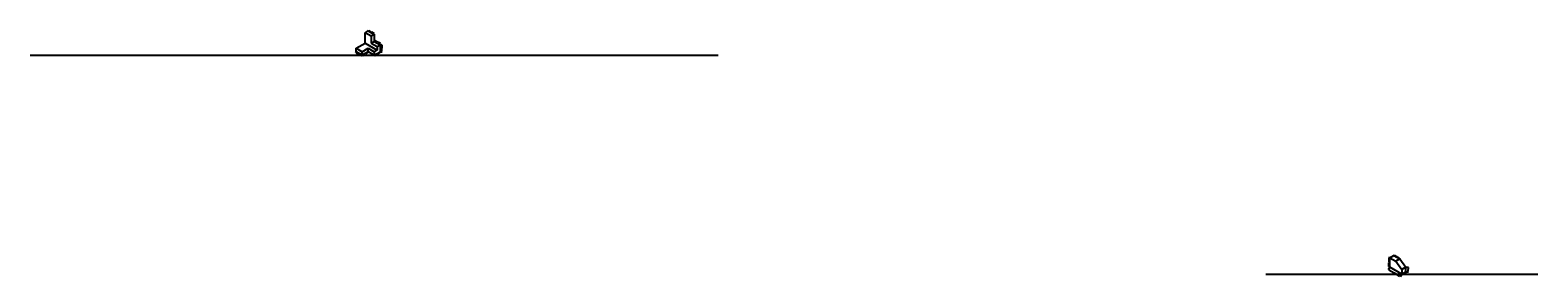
# Model space of a CAD drawing. Header units: inches. Extents: x -4986 to 2855, y 772 to 2053.
import ezdxf

# ---------------------------------------------------------------- set-up
doc = ezdxf.new("R2010")
doc.units = ezdxf.units.IN
doc.dimstyles.new('ISO-25', dxfattribs={"dimtxt": 1.5, "dimasz": 2.5, "dimexe": 1.25, "dimexo": 0.625, "dimtad": 0, "dimtih": 1, "dimtoh": 1, "dimlunit": 3, "dimtxsty": 'Standard', "dimcen": 2.5, "dimadec": 0, "dimazin": 0, "dimtfac": 1, "dimtmove": 0, "dimatfit": 3, "dimfxl": 1, "dimarcsym": 0})

# ---------------------------------------------------------------- blocks, each defined once
blk = doc.blocks.new('*D2')
at = {"color": 0, "lineweight": -2}
for p, q in [((2084.4, 822.5), (2076.3, 808.5)), ((2079.1, 808.3), (2106.6, 792.4)), ((2137.1, 774.8), (2109.6, 790.7)), ((2146.7, 786.5), (2138.6, 772.5))]:
    blk.add_line(p, q, dxfattribs=at)
at = {"color": 0}
for points in [[(2079.3, 808.7), (2078.9, 807.9), (2076.9, 809.5)], [(2137.3, 775.2), (2136.9, 774.4), (2139.3, 773.5)]]:
    blk.add_solid(points, dxfattribs=at)
at = {"layer": 'Defpoints', "color": 0}
for p in [(2076.9, 809.5), (2084.7, 823), (2147, 787)]:
    blk.add_point(p, dxfattribs=at)
at = {"color": 0, "insert": (2108.1, 791.5), "char_height": 1.5, "attachment_point": 5}
blk.add_mtext("6'", dxfattribs=at)
blk = doc.blocks.new('*D3')
at = {"color": 0, "lineweight": -2}
for p, q in [((2168.4, 823), (2181.7, 823)), ((2168.4, 799), (2181.7, 799)), ((2180.5, 820.5), (2180.5, 812.4)), ((2180.5, 801.5), (2180.5, 809.6))]:
    blk.add_line(p, q, dxfattribs=at)
at = {"color": 0}
for points in [[(2180.1, 820.5), (2180.9, 820.5), (2180.5, 823)], [(2180.1, 801.5), (2180.9, 801.5), (2180.5, 799)]]:
    blk.add_solid(points, dxfattribs=at)
at = {"layer": 'Defpoints', "color": 0}
for p in [(2167.8, 823), (2167.8, 799), (2180.5, 799)]:
    blk.add_point(p, dxfattribs=at)
at = {"color": 0, "insert": (2180.5, 811), "char_height": 1.5, "attachment_point": 5}
blk.add_mtext("2'", dxfattribs=at)
blk = doc.blocks.new('*D4')
at = {"color": 0, "lineweight": -2}
for p, q in [((2147.3, 786.5), (2149.7, 782.3)), ((2151.3, 784.6), (2158, 788.5)), ((2167.7, 794.1), (2161, 790.3)), ((2168.1, 798.5), (2170.5, 794.3))]:
    blk.add_line(p, q, dxfattribs=at)
at = {"color": 0}
for points in [[(2151.1, 785), (2151.5, 784.3), (2149.1, 783.4)], [(2167.5, 794.5), (2167.9, 793.8), (2169.9, 795.4)]]:
    blk.add_solid(points, dxfattribs=at)
at = {"layer": 'Defpoints', "color": 0}
for p in [(2147, 787), (2167.8, 799), (2169.9, 795.4)]:
    blk.add_point(p, dxfattribs=at)
at = {"color": 0, "insert": (2159.5, 789.4), "char_height": 1.5, "attachment_point": 5}
blk.add_mtext("2'", dxfattribs=at)
blk = doc.blocks.new('*D5')
at = {"color": 0, "lineweight": -2}
for p, q in [((2084.1, 871), (2078.2, 871)), ((2079.4, 868.5), (2079.4, 848.4)), ((2084.1, 823), (2078.2, 823)), ((2079.4, 825.5), (2079.4, 845.6))]:
    blk.add_line(p, q, dxfattribs=at)
at = {"color": 0}
for points in [[(2079, 868.5), (2079.8, 868.5), (2079.4, 871)], [(2079, 825.5), (2079.8, 825.5), (2079.4, 823)]]:
    blk.add_solid(points, dxfattribs=at)
at = {"layer": 'Defpoints', "color": 0}
for p in [(2084.7, 871), (2079.4, 823), (2084.7, 823)]:
    blk.add_point(p, dxfattribs=at)
at = {"color": 0, "insert": (2079.4, 847), "char_height": 1.5, "attachment_point": 5}
blk.add_mtext("4'", dxfattribs=at)
blk = doc.blocks.new('*D6')
at = {"color": 0, "lineweight": -2}
for p, q in [((2105.8, 883.6), (2107.4, 886.4)), ((2109, 884.1), (2120.9, 877.2)), ((2135.8, 868.6), (2123.9, 875.5)), ((2137, 865.6), (2138.6, 868.4))]:
    blk.add_line(p, q, dxfattribs=at)
at = {"color": 0}
for points in [[(2109.2, 884.5), (2108.8, 883.7), (2106.8, 885.4)], [(2136, 869), (2135.6, 868.2), (2138, 867.4)]]:
    blk.add_solid(points, dxfattribs=at)
at = {"layer": 'Defpoints', "color": 0}
for p in [(2105.5, 883), (2136.6, 865), (2138, 867.4)]:
    blk.add_point(p, dxfattribs=at)
at = {"color": 0, "insert": (2122.4, 876.4), "char_height": 1.5, "attachment_point": 5}
blk.add_mtext("3'", dxfattribs=at)
blk = doc.blocks.new('*D10')
at = {"color": 0, "lineweight": -2}
for p, q in [((-3227.7, 2049.6), (-3225.7, 2053.1)), ((-3224.2, 2050.8), (-3212.3, 2043.9)), ((-3197.3, 2035.3), (-3209.3, 2042.2)), ((-3196.6, 2031.6), (-3194.5, 2035.1))]:
    blk.add_line(p, q, dxfattribs=at)
at = {"color": 0}
for points in [[(-3224, 2051.2), (-3224.4, 2050.5), (-3226.3, 2052.1)], [(-3197.1, 2035.7), (-3197.5, 2035), (-3195.2, 2034.1)]]:
    blk.add_solid(points, dxfattribs=at)
at = {"layer": 'Defpoints', "color": 0}
for p in [(-3228.1, 2049.1), (-3196.9, 2031.1), (-3195.2, 2034.1)]:
    blk.add_point(p, dxfattribs=at)
at = {"color": 0, "insert": (-3210.8, 2043.1), "char_height": 1.5, "attachment_point": 5}
blk.add_mtext("3'", dxfattribs=at)
blk = doc.blocks.new('*D12')
at = {"color": 0, "lineweight": -2}
for p, q in [((-3196.6, 1995.6), (-3192.8, 2002.1)), ((-3191.3, 1999.8), (-3179.4, 1992.9)), ((-3164.4, 1984.3), (-3176.4, 1991.2)), ((-3165.4, 1977.6), (-3161.7, 1984.1))]:
    blk.add_line(p, q, dxfattribs=at)
at = {"color": 0}
for points in [[(-3191.1, 2000.1), (-3191.5, 1999.4), (-3193.5, 2001)], [(-3164.2, 1984.6), (-3164.7, 1983.9), (-3162.3, 1983)]]:
    blk.add_solid(points, dxfattribs=at)
at = {"layer": 'Defpoints', "color": 0}
for p in [(-3196.9, 1995.1), (-3165.7, 1977.1), (-3162.3, 1983)]:
    blk.add_point(p, dxfattribs=at)
at = {"color": 0, "insert": (-3177.9, 1992), "char_height": 1.5, "attachment_point": 5}
blk.add_mtext("3'", dxfattribs=at)
blk = doc.blocks.new('*D13')
at = {"color": 0, "lineweight": -2}
for p, q in [((-3165.1, 1977.1), (-3155.3, 1977.1)), ((-3156.6, 1974.6), (-3156.6, 1960.5)), ((-3165.1, 1941.1), (-3155.3, 1941.1)), ((-3156.6, 1943.6), (-3156.6, 1957.7))]:
    blk.add_line(p, q, dxfattribs=at)
at = {"color": 0}
for points in [[(-3157, 1974.6), (-3156.1, 1974.6), (-3156.6, 1977.1)], [(-3157, 1943.6), (-3156.1, 1943.6), (-3156.6, 1941.1)]]:
    blk.add_solid(points, dxfattribs=at)
at = {"layer": 'Defpoints', "color": 0}
for p in [(-3165.7, 1977.1), (-3165.7, 1941.1), (-3156.6, 1941.1)]:
    blk.add_point(p, dxfattribs=at)
at = {"color": 0, "insert": (-3156.6, 1959.1), "char_height": 1.5, "attachment_point": 5}
blk.add_mtext("3'", dxfattribs=at)
blk = doc.blocks.new('*D14')
at = {"color": 0, "lineweight": -2}
for p, q in [((-3196.6, 1922.6), (-3195.1, 1920)), ((-3193.6, 1922.3), (-3181.6, 1929.2)), ((-3166.7, 1937.8), (-3178.6, 1930.9)), ((-3165.4, 1940.6), (-3163.9, 1938))]:
    blk.add_line(p, q, dxfattribs=at)
at = {"color": 0}
for points in [[(-3193.8, 1922.7), (-3193.3, 1922), (-3195.7, 1921.1)], [(-3166.9, 1938.2), (-3166.5, 1937.5), (-3164.5, 1939.1)]]:
    blk.add_solid(points, dxfattribs=at)
at = {"layer": 'Defpoints', "color": 0}
for p in [(-3196.9, 1923.1), (-3195.7, 1921.1), (-3165.7, 1941.1)]:
    blk.add_point(p, dxfattribs=at)
at = {"color": 0, "insert": (-3180.1, 1930.1), "char_height": 1.5, "attachment_point": 5}
blk.add_mtext("3'", dxfattribs=at)
blk = doc.blocks.new('*D15')
at = {"color": 0, "lineweight": -2}
for p, q in [((-3258.9, 1922.6), (-3256.8, 1918.9)), ((-3255.3, 1921.3), (-3243.4, 1928.1)), ((-3228.4, 1936.8), (-3240.4, 1929.9)), ((-3227.7, 1940.6), (-3225.7, 1936.9))]:
    blk.add_line(p, q, dxfattribs=at)
at = {"color": 0}
for points in [[(-3255.5, 1921.6), (-3255.1, 1920.9), (-3257.5, 1920)], [(-3228.7, 1937.1), (-3228.2, 1936.4), (-3226.3, 1938)]]:
    blk.add_solid(points, dxfattribs=at)
at = {"layer": 'Defpoints', "color": 0}
for p in [(-3259.2, 1923.1), (-3257.5, 1920), (-3228.1, 1941.1)]:
    blk.add_point(p, dxfattribs=at)
at = {"color": 0, "insert": (-3241.9, 1929), "char_height": 1.5, "attachment_point": 5}
blk.add_mtext("3'", dxfattribs=at)
blk = doc.blocks.new('*D16')
at = {"color": 0, "lineweight": -2}
for p, q in [((-3290.7, 1940.6), (-3293.2, 1936.3)), ((-3290.4, 1936.1), (-3278.5, 1929.3)), ((-3263.5, 1920.6), (-3275.5, 1927.5)), ((-3259.5, 1922.6), (-3262, 1918.3))]:
    blk.add_line(p, q, dxfattribs=at)
at = {"color": 0}
for points in [[(-3290.2, 1936.5), (-3290.6, 1935.8), (-3292.6, 1937.4)], [(-3263.3, 1921), (-3263.8, 1920.3), (-3261.4, 1919.4)]]:
    blk.add_solid(points, dxfattribs=at)
at = {"layer": 'Defpoints', "color": 0}
for p in [(-3292.6, 1937.4), (-3290.4, 1941.1), (-3259.2, 1923.1)]:
    blk.add_point(p, dxfattribs=at)
at = {"color": 0, "insert": (-3277, 1928.4), "char_height": 1.5, "attachment_point": 5}
blk.add_mtext("3'", dxfattribs=at)

msp = doc.modelspace()

# ---------------------------------------------------------------- linework, layer by layer
for p, q in [((-3243.648, 2040.095), (-3228.06, 2049.095)), ((-3243.648, 1986.095), (-3243.648, 2040.095)), ((-3212.471, 2022.095), (-3243.648, 2040.095)), ((-3228.06, 2049.095), (-3196.883, 2031.095)), ((-3290.414, 1959.095), (-3243.648, 1986.095)), ((-3243.648, 1986.095), (-3181.295, 1950.095)), ((-3196.883, 2031.095), (-3212.471, 2022.095)), ((-3212.471, 2022.095), (-3212.471, 1986.095)), ((-3212.471, 1986.095), (-3196.883, 1995.095)), ((-3212.471, 1986.095), (-3181.295, 1968.095)), ((-3196.883, 2031.095), (-3196.883, 1995.095)), ((-3196.883, 1995.095), (-3165.706, 1977.095)), ((-3181.295, 1968.095), (-3165.706, 1977.095)), ((-3181.295, 1968.095), (-3181.295, 1950.095)), ((-3165.706, 1977.095), (-3165.706, 1941.095)), ((-4985.911, 1923.095), (-1407.855, 1923.095)), ((-3290.414, 1941.095), (-3290.414, 1959.095)), ((-3290.414, 1959.095), (-3259.237, 1941.095)), ((-3259.237, 1923.095), (-3290.414, 1941.095)), ((-3259.237, 1941.095), (-3228.06, 1959.095)), ((-3228.06, 1941.095), (-3259.237, 1923.095)), ((-3259.237, 1923.095), (-3259.237, 1941.095)), ((-3228.06, 1941.095), (-3228.06, 1959.095)), ((-3228.06, 1959.095), (-3196.883, 1941.095)), ((-3196.883, 1923.095), (-3228.06, 1941.095)), ((-3228.06, 1941.095), (-3228.06, 1941.095)), ((-3181.295, 1950.095), (-3196.883, 1941.095)), ((-3196.883, 1923.095), (-3165.706, 1941.095)), ((-3196.883, 1941.095), (-3196.883, 1923.095)), ((-3196.883, 1923.095), (-3196.883, 1923.095)), ((2084.678, 871.019), (2105.463, 883.019)), ((2084.678, 823.019), (2084.678, 871.019)), ((2084.678, 871.019), (2115.855, 853.019)), ((2105.463, 883.019), (2136.64, 865.019)), ((2136.64, 865.019), (2115.855, 853.019)), ((2136.64, 865.019), (2167.817, 823.019)), ((1439.466, 787.019), (2854.598, 787.019)), ((2147.032, 787.019), (2084.678, 823.019)), ((2115.855, 853.019), (2147.032, 811.019)), ((2167.817, 823.019), (2147.032, 811.019)), ((2147.032, 811.019), (2147.032, 787.019)), ((2147.032, 787.019), (2167.817, 799.019)), ((2167.817, 799.019), (2167.817, 823.019))]:
    msp.add_line(p, q)

# ---------------------------------------------------------------- dimensions: what is measured, and where the dimension line sits
for p1, p2, distance, picture, middle in [((-3228.06, 2049.095), (-3196.883, 2031.095), 3.431, '*D10', (-3210.756, 2043.067)), ((-3196.883, 1995.095), (-3165.706, 1977.095), 6.847, '*D12', (-3177.871, 1992.025)), ((-3165.706, 1977.095), (-3165.706, 1941.095), 9.146, '*D13', (-3156.56, 1959.095)), ((-3259.237, 1923.095), (-3290.414, 1941.095), 4.281, '*D16', (-3276.966, 1928.388)), ((-3228.06, 1941.095), (-3259.237, 1923.095), 3.56, '*D15', (-3241.868, 1929.012)), ((-3165.706, 1941.095), (-3196.883, 1923.095), 2.332, '*D14', (-3180.128, 1930.076)), ((2084.678, 871.019), (2084.678, 823.019), -5.262, '*D5', (2079.417, 847.019)), ((2105.463, 883.019), (2136.64, 865.019), 2.701, '*D6', (2122.402, 876.358)), ((2147.032, 787.019), (2084.678, 823.019), 15.554, '*D2', (2108.078, 791.549)), ((2147.032, 787.019), (2167.817, 799.019), -4.179, '*D4', (2159.514, 789.399))]:
    dim = msp.add_aligned_dim(p1=p1, p2=p2, distance=distance, dimstyle='ISO-25')
    dim.commit()
    dim.dimension.update_dxf_attribs({"geometry": picture, "text_midpoint": middle})
dim = msp.add_linear_dim(base=(2180.496, 799.019), p1=(2167.817, 823.019), p2=(2167.817, 799.019), angle=90, dimstyle='ISO-25')
dim.commit()
dim.dimension.update_dxf_attribs({"geometry": '*D3', "text_midpoint": (2180.496, 811.019)})

doc.saveas('drawing.dxf')
